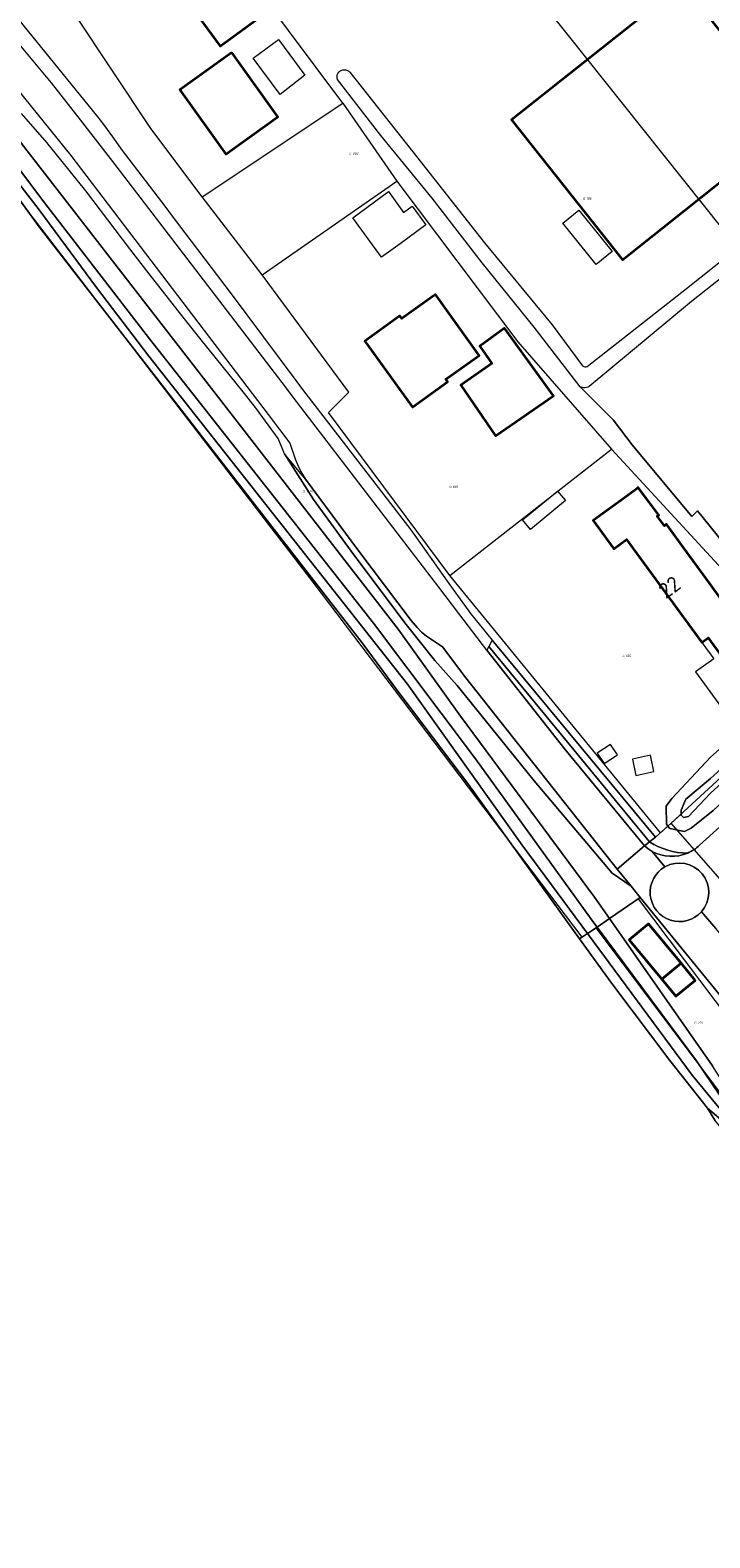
# Model space of a CAD drawing. Header units: metres. Extents: x 104777 to 177370, y 409697 to 438337.
# Tile 17 of 133: x 128523 to 128602, y 422111 to 422286. Entities that reach past the tile are written whole.
import ezdxf
from ezdxf.enums import TextEntityAlignment as Align
from ezdxf.lldxf.tags import DXFTag

# ---------------------------------------------------------------- set-up
doc = ezdxf.new("R2010")
doc.units = ezdxf.units.M
for name, color, linetype, lineweight in [('B-WE-GR-BOUWLAND-GV', 80, 'Continuous', 13), ('B-WE-GR-GRAS-GV', 60, 'Continuous', 13), ('B-WE-KG-GRENS_PERCEEL-G', 150, 'KG-PERCEEL-SO', 18), ('B-WE-KG-GRENS_PERCEEL-S', 150, 'Continuous', 25), ('B-WE-OG-BEBOUWING-G', 7, 'Continuous', 35), ('B-WE-OG-BEBOUWING-GV', 7, 'Continuous', 35), ('B-WE-OG-BEBOUWING_HUISNUMMER-T18', 10, 'Continuous', 18), ('B-WE-OG-BEBOUWING_LUIFEL-GV', 7, 'Continuous', 18), ('B-WE-OG-BEBOUWING_SCHUUR-GV', 7, 'Continuous', 18), ('B-WE-OG-TERREIN_BEGROEID-GV', 7, 'Continuous', 18), ('B-WE-OG-TERREIN_ERF-GV', 7, 'Continuous', 18), ('B-WE-OG-TERREIN_OEVER-GV', 7, 'Continuous', 18), ('B-WE-OG-WATER-GV', 130, 'Continuous', 18), ('B-WE-OG-WATER_SLOOT-GV', 120, 'Continuous', 18), ('B-WE-OG-WEG-GV', 7, 'Continuous', 18), ('B-WE-VH-GESLOTENVERHARDING_ASFALT-GV', 10, 'Continuous', 18), ('B-WE-VH-HALFVERHARDING_GRIND-GV', 252, 'Continuous', 18), ('B-WE-VH-OPENVERHARDING_BETONSTRAATSTEEN-GV', 90, 'Continuous', 18)]:
    doc.layers.add(name, color=color, linetype=linetype, lineweight=lineweight)
doc.styles.add('NLCS-ISO', font='NLCS-ISO.ttf')
doc.styles.add('NLCS-ISO-M20-T18', font='NLCS-ISO.ttf', dxfattribs={"height": 0.036})
doc.styles.get("Standard").update_dxf_attribs({"font": 'Romans.shx'})
tags = doc.linetypes.add('KG-PERCEEL-SO', pattern='A,5.5,-2,["P",Standard,S=1.8,R=0,X=-0.5,Y=-0.9],-2,5.5,-2,[5,NLCS.SHX,S=0.75,R=0,X=0,Y=0],-2', length=19).pattern_tags.tags
tags[6] = DXFTag(74, 10)

# ---------------------------------------------------------------- blocks, each defined once
blk = doc.blocks.new('SKG-PERCEELNUMMER-SO')
at = {"style": 'NLCS-ISO', "oblique": 10, "flags": 1}
for tag, p in [('GEMEENTECODE', (0, 2.6)), ('PERCEELGROOTTE', (0, -2.4))]:
    blk.add_attdef(tag, text='', height=1.8, dxfattribs=at).set_placement(p, align=Align.MIDDLE_CENTER)
at = {"style": 'NLCS-ISO', "oblique": 10}
blk.add_attdef('SECTIE', text='', height=1.8, dxfattribs=at).set_placement((-0.5, 0), align=Align.MIDDLE_RIGHT)
blk.add_attdef('PERCEELNUMMER', text='', height=1.8, dxfattribs=at).set_placement((0.5, 0), align=Align.MIDDLE_LEFT)

msp = doc.modelspace()

# ---------------------------------------------------------------- linework, layer by layer
at = {"layer": 'B-WE-GR-BOUWLAND-GV', "ltscale": 20, "flags": 128}
msp.add_lwpolyline([(128644.457, 422105.461), (128635.371, 422116.349), (128621.758, 422132.831), (128622.869, 422133.799), (128614.177, 422144.657), (128614.181, 422145.057), (128602.082, 422159.712), (128601.247, 422161.108), (128596.911, 422166.602), (128590.175, 422175.518), (128586.46, 422180.676), (128573.612, 422198.516), (128565.335, 422209.451), (128561.338, 422214.891), (128523.963, 422262.979), (128518.079, 422271.07)], dxfattribs=at)
at = {"layer": 'B-WE-GR-GRAS-GV', "ltscale": 20, "flags": 128}
msp.add_lwpolyline([(128614.196, 422212.854), (128623.892, 422221.469), (128648.467, 422242.663), (128645.337, 422247.196), (128624.59, 422274.272), (128620.335, 422271.039), (128609.165, 422262.043), (128599.409, 422254.316), (128587.556, 422244.525), (128587.412, 422244.432), (128587.25, 422244.376), (128587.08, 422244.358), (128586.92, 422244.354), (128586.742, 422244.384), (128586.537, 422244.467), (128590.355, 422240.654), (128592.535, 422237.762), (128599.438, 422229.494), (128600.073, 422230.14), (128609.352, 422218.689)], close=True, dxfattribs=at)
at = {"layer": 'B-WE-KG-GRENS_PERCEEL-G', "ltscale": 20, "flags": 128}
for points in [[(128554.061, 422323.383), (128575.871, 422296.722), (128632.124, 422226.151)], [(128559.081, 422277.249), (128549.718, 422289.825), (128538.955, 422303.664), (128536.712, 422306.692)], [(128542.807, 422266.44), (128536.91, 422274.346), (128523.745, 422294.114)], [(128588.363, 422181.929), (128586.762, 422180.874), (128555.641, 422221.887), (128513.371, 422276.823)], [(128542.807, 422266.44), (128559.081, 422277.249)], [(128559.081, 422277.249), (128565.345, 422268.227)], [(128549.748, 422257.411), (128565.345, 422268.227)], [(128565.345, 422268.227), (128579.305, 422249.652), (128590.15, 422237.247)], [(128549.748, 422257.411), (128542.807, 422266.44)], [(128571.463, 422222.674), (128557.446, 422241.51), (128559.782, 422243.849), (128549.748, 422257.411)], [(128571.463, 422222.674), (128590.15, 422237.247)], [(128590.15, 422237.247), (128614.906, 422210.43)], [(128597.041, 422194.017), (128595.816, 422192.928), (128571.463, 422222.674)], [(128597.041, 422194.017), (128614.906, 422210.43)], [(128604.553, 422185.454), (128597.041, 422194.017)], [(128620.566, 422150.295), (128617.49, 422153.69), (128612.66, 422159.58), (128593.269, 422185.291), (128588.363, 422181.929)], [(128615.317, 422146.133), (128588.363, 422181.929)]]:
    msp.add_lwpolyline(points, dxfattribs=at)
at = {"layer": 'B-WE-OG-BEBOUWING-G', "ltscale": 20, "flags": 128}
for points in [[(128549.75, 422287.38), (128543.84, 422295.45), (128539.01, 422291.91), (128544.91, 422283.84)], [(128611.239, 422274.917), (128598.405, 422291.06), (128578.597, 422275.312), (128591.419, 422259.16)], [(128546.26, 422283.11), (128540.24, 422278.8), (128545.57, 422271.35), (128551.59, 422275.66)], [(128569.691, 422255.08), (128565.924, 422252.356), (128565.69, 422252.68), (128561.64, 422249.76), (128567.14, 422242.12), (128571.2, 422245.05), (128570.981, 422245.353), (128574.852, 422248.087), (128570.298, 422254.462), (128569.8, 422255.159)], [(128580.579, 422241.448), (128583.454, 422243.418), (128577.794, 422251.267), (128574.933, 422249.179), (128576.317, 422247.146), (128572.715, 422244.678), (128576.732, 422238.813), (128580.335, 422241.281)], [(128608.135, 422211.269), (128603.852, 422217.316), (128604.42, 422217.73), (128601.474, 422221.77), (128598.425, 422225.936), (128596.514, 422228.599), (128596.258, 422228.41), (128595.446, 422229.514), (128595.606, 422229.632), (128593.244, 422232.839), (128593.101, 422232.731), (128592.07, 422231.95), (128588.03, 422229), (128590.4, 422225.76), (128591.88, 422226.84), (128600.58, 422214.93), (128601.315, 422215.466), (128605.682, 422209.48)]]:
    msp.add_lwpolyline(points, close=True, dxfattribs=at)
at = {"layer": 'B-WE-OG-BEBOUWING-GV', "ltscale": 20, "flags": 128}
for points in [[(128608.135, 422211.269), (128603.852, 422217.316), (128604.42, 422217.73), (128601.474, 422221.77), (128598.425, 422225.936), (128596.514, 422228.599), (128596.258, 422228.41), (128595.446, 422229.514), (128595.606, 422229.632), (128593.244, 422232.839), (128593.101, 422232.731), (128592.07, 422231.95), (128588.03, 422229), (128590.4, 422225.76), (128591.88, 422226.84), (128600.58, 422214.93), (128601.315, 422215.466), (128605.682, 422209.48)], [(128598.19, 422177.84), (128594.427, 422182.394), (128592.197, 422180.551), (128595.96, 422175.997)], [(128595.96, 422175.997), (128597.596, 422174.018), (128599.826, 422175.861), (128598.19, 422177.84)]]:
    msp.add_lwpolyline(points, close=True, dxfattribs=at)
at = {"layer": 'B-WE-OG-BEBOUWING_LUIFEL-GV', "ltscale": 20, "flags": 128}
msp.add_lwpolyline([(128600.58, 422214.93), (128601.964, 422213.036), (128599.87, 422211.508), (128602.853, 422207.417), (128605.682, 422209.48), (128601.315, 422215.466)], close=True, dxfattribs=at)
at = {"layer": 'B-WE-OG-BEBOUWING_SCHUUR-GV', "ltscale": 20, "flags": 128}
for points in [[(128588.504, 422202.125), (128589.298, 422200.916), (128590.839, 422201.929), (128590.044, 422203.138)], [(128595.052, 422200.015), (128594.647, 422201.874), (128592.562, 422201.419), (128592.967, 422199.561)]]:
    msp.add_lwpolyline(points, close=True, dxfattribs=at)
at = {"layer": 'B-WE-OG-TERREIN_BEGROEID-GV', "ltscale": 20, "flags": 128}
for points in [[(128654.037, 422225.679), (128654.497, 422225.181), (128655.534, 422226.966), (128655.066, 422227.226), (128657.678, 422232.013), (128650.746, 422239.484), (128630.916, 422222.191), (128601.915, 422195.482), (128599.355, 422193.456), (128598.595, 422193.068), (128596.874, 422193.435), (128596.667, 422193.689), (128595.218, 422192.408), (128594.545, 422191.882)], [(128600.311, 422191.474), (128639.043, 422226.38)]]:
    msp.add_lwpolyline(points, dxfattribs=at)
at = {"layer": 'B-WE-OG-TERREIN_BEGROEID-GV', "ltscale": 20}
for points in [[(128594.545, 422191.882, 0.1482319), (128598.959, 422190.58)], [(128598.959, 422190.58, 0.087269), (128600.311, 422191.474)]]:
    msp.add_lwpolyline(points, format="xyb", dxfattribs=at)
at = {"layer": 'B-WE-OG-TERREIN_ERF-GV', "ltscale": 20, "flags": 128}
for points in [[(128549.75, 422287.38), (128544.91, 422283.84), (128539.01, 422291.91), (128543.84, 422295.45)], [(128591.419, 422259.16), (128578.597, 422275.312), (128598.405, 422291.06), (128611.239, 422274.917)], [(128554.695, 422280.502), (128551.848, 422278.242), (128548.725, 422282.452), (128551.645, 422284.614)], [(128546.26, 422283.11), (128551.59, 422275.66), (128545.57, 422271.35), (128540.24, 422278.8)], [(128565.701, 422261.006), (128563.571, 422259.445), (128561.902, 422261.724), (128560.232, 422264.002), (128564.366, 422267.031), (128566.121, 422264.636), (128567.111, 422265.361), (128568.695, 422263.2)], [(128588.358, 422258.601), (128584.503, 422263.386), (128586.373, 422264.892), (128590.227, 422260.107)], [(128571.2, 422245.05), (128567.14, 422242.12), (128561.64, 422249.76), (128565.69, 422252.68), (128565.924, 422252.356), (128569.691, 422255.08), (128569.8, 422255.159), (128570.298, 422254.462), (128574.852, 422248.087), (128570.981, 422245.353)], [(128583.454, 422243.418), (128580.579, 422241.448), (128580.335, 422241.281), (128576.732, 422238.813), (128572.715, 422244.678), (128576.317, 422247.146), (128574.933, 422249.179), (128577.794, 422251.267)], [(128593.101, 422232.731), (128593.244, 422232.839), (128595.606, 422229.632), (128595.446, 422229.514), (128596.258, 422228.41), (128596.514, 422228.599), (128598.425, 422225.936), (128601.474, 422221.77), (128604.42, 422217.73), (128603.852, 422217.316), (128608.135, 422211.269), (128605.682, 422209.48), (128601.315, 422215.466), (128600.58, 422214.93), (128591.88, 422226.84), (128590.4, 422225.76), (128588.03, 422229), (128592.07, 422231.95)], [(128584.823, 422231.313), (128580.772, 422227.985), (128579.86, 422229.097), (128583.91, 422232.424)], [(128595.96, 422175.997), (128592.197, 422180.551), (128594.427, 422182.394), (128598.19, 422177.84)]]:
    msp.add_lwpolyline(points, close=True, dxfattribs=at)
for points in [[(128520.6, 422288.152), (128530.758, 422275.631), (128531.425, 422274.809), (128532.565, 422273.219), (128533.478, 422271.944), (128538.61, 422265.178), (128539.254, 422264.33), (128546.184, 422255.228), (128553.668, 422245.215), (128554.425, 422244.154), (128566.946, 422227.928), (128571.16, 422221.986), (128573.861, 422218.273), (128576.342, 422215.198), (128595.218, 422192.408), (128596.667, 422193.689), (128596.488, 422193.909), (128596.47, 422196.008), (128597.131, 422196.873), (128601.608, 422201.67)], [(128609.352, 422218.689), (128600.073, 422230.14), (128599.438, 422229.494), (128592.535, 422237.762), (128590.355, 422240.654), (128586.537, 422244.467), (128581.2, 422251.351), (128575.195, 422258.819), (128569.421, 422266.261), (128563.466, 422273.51), (128558.467, 422279.991), (128558.423, 422280.166), (128558.417, 422280.346), (128558.45, 422280.523), (128558.519, 422280.689), (128558.623, 422280.836), (128558.755, 422280.958), (128558.91, 422281.05), (128559.081, 422281.106), (128559.26, 422281.124), (128559.439, 422281.104), (128559.61, 422281.046), (128559.764, 422280.953), (128559.895, 422280.83), (128567.17, 422271.617), (128575.477, 422261.109), (128583.278, 422251.635), (128586.814, 422246.879), (128586.936, 422246.816), (128587.07, 422246.785), (128587.208, 422246.789), (128587.34, 422246.829), (128598.815, 422255.844), (128619.337, 422272.141)], [(128607.011, 422168.834), (128593.481, 422185.436), (128589.917, 422182.994), (128601.826, 422165.966)], [(128604.089, 422158.649), (128601.247, 422161.108), (128602.082, 422159.712)]]:
    msp.add_lwpolyline(points, dxfattribs=at)
at = {"layer": 'B-WE-OG-TERREIN_OEVER-GV', "ltscale": 20, "flags": 128}
for points in [[(128588.479, 422182.012), (128589.917, 422182.994), (128588.171, 422185.49), (128572.698, 422206.409), (128565.49, 422216.47), (128515.52, 422280.84)], [(128518.079, 422271.07), (128523.963, 422262.979), (128561.338, 422214.891), (128565.335, 422209.451), (128573.612, 422198.516), (128586.46, 422180.676), (128587.359, 422181.266), (128579.814, 422191.479), (128566.561, 422210.103), (128536.665, 422248), (128530.615, 422255.962), (128523.991, 422264.936), (128515.855, 422275.404)], [(128516.997, 422275.807), (128524.646, 422265.713), (128536.745, 422250.014), (128562.648, 422217.162), (128574.408, 422201.46), (128588.114, 422182.501), (128588.479, 422182.012)]]:
    msp.add_lwpolyline(points, dxfattribs=at)
for points in [[(128649.001, 422243.186), (128648.467, 422242.663), (128623.892, 422221.469), (128614.196, 422212.854), (128601.608, 422201.67), (128597.131, 422196.873), (128596.47, 422196.008), (128596.488, 422193.909), (128596.667, 422193.689), (128598.191, 422195.074), (128598.187, 422195.547), (128598.75, 422196.793), (128601.607, 422199.209), (128617.425, 422213.552), (128631.722, 422226.666), (128641.665, 422234.964), (128649.093, 422241.692), (128649.103, 422241.71), (128649.375, 422242.175), (128649.175, 422242.94)], [(128650.101, 422240.633), (128638.003, 422230.554), (128601.607, 422197.485), (128599.053, 422194.791), (128598.481, 422194.69), (128598.192, 422194.974), (128598.191, 422195.074), (128596.667, 422193.689), (128596.874, 422193.435), (128598.595, 422193.068), (128599.355, 422193.456), (128601.915, 422195.482), (128630.916, 422222.191), (128650.746, 422239.484), (128651.097, 422239.79)], [(128602.286, 422165.254), (128601.826, 422165.966), (128589.917, 422182.994), (128588.479, 422182.012), (128599.989, 422166.574), (128602.619, 422162.646), (128603.873, 422161.189), (128605.009, 422160.296), (128605.243, 422159.395), (128604.68, 422159.164), (128604.015, 422159.628), (128603.104, 422160.524), (128599.455, 422164.895), (128587.359, 422181.266), (128586.46, 422180.676), (128590.175, 422175.518), (128596.911, 422166.602), (128601.247, 422161.108), (128604.089, 422158.649), (128605.221, 422158.32), (128605.782, 422158.663), (128605.885, 422159.849), (128605.597, 422160.58), (128604.114, 422162.43)]]:
    msp.add_lwpolyline(points, close=True, dxfattribs=at)
at = {"layer": 'B-WE-OG-WATER-GV', "ltscale": 20, "flags": 128}
msp.add_lwpolyline([(128587.359, 422181.266), (128599.455, 422164.895), (128603.104, 422160.524), (128604.015, 422159.628), (128604.68, 422159.164), (128605.243, 422159.395), (128605.009, 422160.296), (128603.873, 422161.189), (128602.619, 422162.646), (128599.989, 422166.574), (128588.479, 422182.012)], close=True, dxfattribs=at)
at = {"layer": 'B-WE-OG-WATER_SLOOT-GV', "ltscale": 20, "flags": 128}
msp.add_lwpolyline([(128515.855, 422275.404), (128523.991, 422264.936), (128530.615, 422255.962), (128536.665, 422248), (128566.561, 422210.103), (128579.814, 422191.479), (128587.359, 422181.266), (128588.479, 422182.012), (128588.114, 422182.501), (128574.408, 422201.46), (128562.648, 422217.162), (128536.745, 422250.014), (128524.646, 422265.713), (128516.997, 422275.807)], dxfattribs=at)
msp.add_lwpolyline([(128598.191, 422195.074), (128598.192, 422194.974), (128598.481, 422194.69), (128599.053, 422194.791), (128601.607, 422197.485), (128638.003, 422230.554), (128650.101, 422240.633), (128649.103, 422241.71), (128649.093, 422241.692), (128641.665, 422234.964), (128631.722, 422226.666), (128617.425, 422213.552), (128601.607, 422199.209), (128598.75, 422196.793), (128598.187, 422195.547)], close=True, dxfattribs=at)
at = {"layer": 'B-WE-OG-WEG-GV', "ltscale": 20, "flags": 128}
msp.add_lwpolyline([(128515.52, 422280.84), (128565.49, 422216.47), (128572.698, 422206.409), (128588.171, 422185.49), (128589.917, 422182.994), (128593.481, 422185.436), (128592.405, 422186.756), (128590.217, 422188.245), (128581.227, 422198.916), (128572.319, 422209.949), (128569.736, 422212.851), (128566.4, 422216.977), (128560.341, 422225.032), (128555.714, 422231.46), (128552.337, 422236.729), (128551.612, 422238.513), (128549.113, 422241.918), (128547.717, 422243.688), (128542.571, 422250.084), (128540.464, 422252.712), (128536.702, 422257.538), (128534.474, 422260.407), (128529.385, 422267.135), (128524.874, 422272.712), (128521.948, 422276.05)], dxfattribs=at)
msp.add_lwpolyline([(128595.218, 422192.408), (128576.342, 422215.198), (128575.962, 422214.464), (128594.545, 422191.882)], close=True, dxfattribs=at)
at = {"layer": 'B-WE-VH-GESLOTENVERHARDING_ASFALT-GV', "ltscale": 20, "flags": 128}
msp.add_lwpolyline([(128520.678, 422279.826), (128527.63, 422271.19), (128550.44, 422241.28), (128552.942, 422237.946), (128553.58, 422236.128), (128553.939, 422235.305), (128554.367, 422234.475), (128554.78, 422233.806), (128560.946, 422225.484), (128566.986, 422217.455), (128567.686, 422216.661), (128568.19, 422216.117), (128568.771, 422215.651), (128570.603, 422214.414), (128573.3, 422210.82), (128590.809, 422188.714), (128593.959, 422191.425), (128584.74, 422202.6), (128575.74, 422214.036), (128572.504, 422218.262), (128570.168, 422221.312), (128565.753, 422227.078), (128553.354, 422243.269), (128552.563, 422244.302), (128532.482, 422270.525), (128528.75, 422275.329), (128525.41, 422279.6), (128520.6, 422285.39)], dxfattribs=at)
at = {"layer": 'B-WE-VH-HALFVERHARDING_GRIND-GV', "ltscale": 20, "flags": 128}
for points in [[(128590.809, 422188.714), (128573.3, 422210.82), (128570.603, 422214.414), (128568.771, 422215.651), (128568.19, 422216.117), (128567.686, 422216.661), (128566.986, 422217.455), (128560.946, 422225.484), (128554.78, 422233.806), (128552.337, 422236.729), (128555.714, 422231.46), (128560.341, 422225.032), (128566.4, 422216.977), (128569.736, 422212.851), (128572.319, 422209.949), (128581.227, 422198.916), (128590.217, 422188.245), (128592.405, 422186.756)], [(128593.959, 422191.425), (128594.545, 422191.882), (128575.962, 422214.464), (128575.74, 422214.036), (128584.74, 422202.6)]]:
    msp.add_lwpolyline(points, close=True, dxfattribs=at)
msp.add_lwpolyline([(128594.545, 422191.882), (128593.959, 422191.425)], dxfattribs=at)
at = {"layer": 'B-WE-VH-HALFVERHARDING_GRIND-GV', "ltscale": 20}
for points in [[(128593.959, 422191.425, 0.0603983), (128594.867, 422190.772)], [(128598.959, 422190.58, -0.1482319), (128594.545, 422191.882)], [(128594.867, 422190.772, 0.2321856), (128598.959, 422190.58)]]:
    msp.add_lwpolyline(points, format="xyb", dxfattribs=at)
at = {"layer": 'B-WE-VH-OPENVERHARDING_BETONSTRAATSTEEN-GV', "ltscale": 20, "flags": 128}
for points in [[(128639.043, 422226.38), (128600.311, 422191.474)], [(128593.959, 422191.425), (128590.809, 422188.714), (128592.405, 422186.756), (128593.481, 422185.436), (128607.011, 422168.834), (128613.38, 422161.02), (128624.73, 422147.49), (128638.48, 422131.35)], [(128594.867, 422190.772), (128596.322, 422188.984)], [(128596.322, 422188.984), (128594.867, 422190.772)], [(128600.54, 422183.8), (128602.197, 422181.849)], [(128648.29, 422127.97), (128638.144, 422139.925), (128635.884, 422142.588), (128627.42, 422152.56), (128604.648, 422179.001), (128602.197, 422181.849), (128600.54, 422183.8)]]:
    msp.add_lwpolyline(points, dxfattribs=at)
at = {"layer": 'B-WE-VH-OPENVERHARDING_BETONSTRAATSTEEN-GV', "ltscale": 20}
for points in [[(128594.867, 422190.772, -0.0603983), (128593.959, 422191.425)], [(128600.311, 422191.474, -0.087269), (128598.959, 422190.58)], [(128598.959, 422190.58, -0.2321856), (128594.867, 422190.772)], [(128600.54, 422183.8, 0.8469864), (128596.322, 422188.984)], [(128596.322, 422188.984, -0.8469864), (128600.54, 422183.8)], [(128596.322, 422188.984, 1.1806382), (128600.54, 422183.8)], [(128600.54, 422183.8, -1.1806382), (128596.322, 422188.984)]]:
    msp.add_lwpolyline(points, format="xyb", dxfattribs=at)

# ---------------------------------------------------------------- block references
at = {"layer": 'B-WE-KG-GRENS_PERCEEL-S', "ltscale": 20, "xscale": 0.15, "yscale": 0.15, "zscale": 0.15}
for p, values in [((128560.139, 422271.447), {'PERCEELNUMMER': '882', 'SECTIE': 'G'}), ((128587.169, 422266.236), {'PERCEELNUMMER': '186', 'SECTIE': 'G'}), ((128571.719, 422232.924), {'PERCEELNUMMER': '881', 'SECTIE': 'G'}), ((128554.783, 422232.406), {'PERCEELNUMMER': '1414', 'SECTIE': 'G'}), ((128591.739, 422213.38), {'PERCEELNUMMER': '185', 'SECTIE': 'G'}), ((128600.025, 422170.935), {'PERCEELNUMMER': '272', 'SECTIE': 'G'})]:
    msp.add_blockref('SKG-PERCEELNUMMER-SO', p, dxfattribs=at).add_auto_attribs(values)

# ---------------------------------------------------------------- texts
at = {"layer": 'B-WE-OG-BEBOUWING_HUISNUMMER-T18', "ltscale": 20, "style": 'NLCS-ISO-M20-T18'}
msp.add_text('22', height=1.8, rotation=36.2, dxfattribs=at).set_placement((128596.854, 422221.31), align=Align.MIDDLE)

doc.saveas('drawing.dxf')
